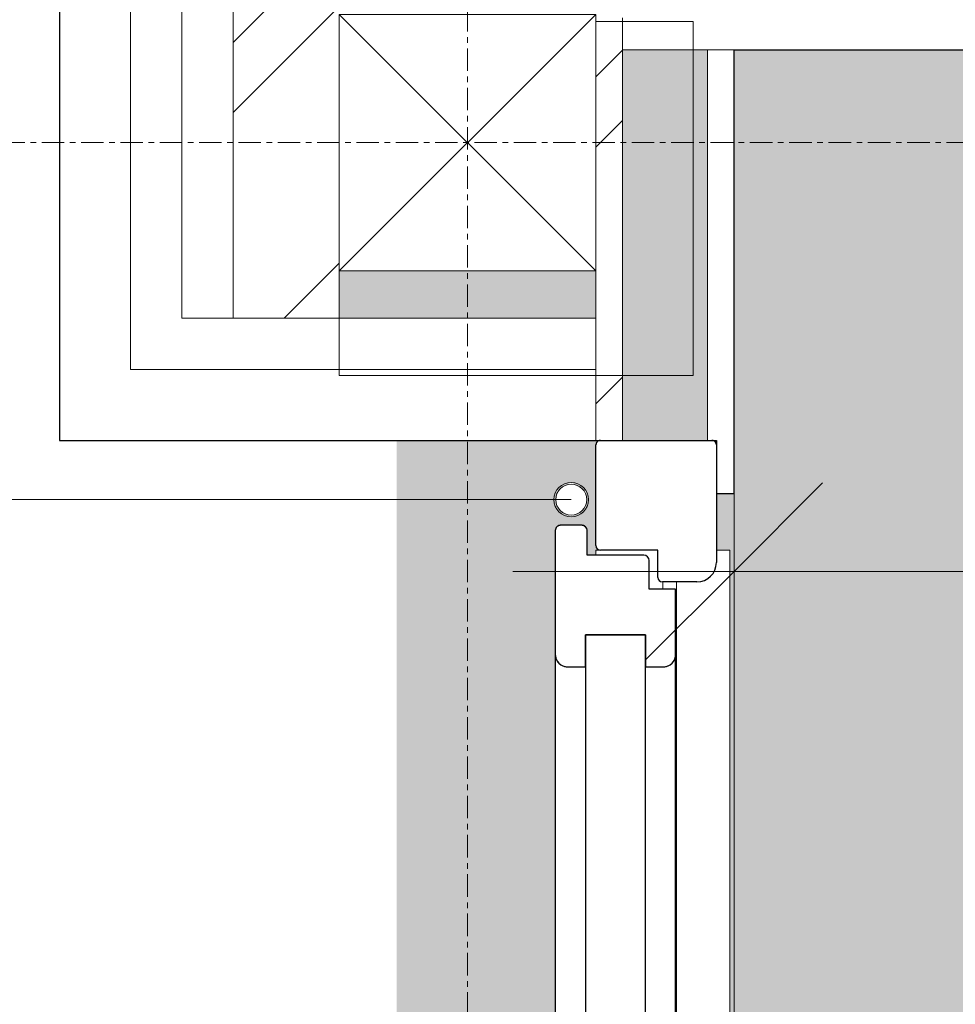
# Model space of a CAD drawing. Header units: millimetres. Extents: x -21522 to 77796, y -25697 to 15217.
# Tile 74 of 256: x -4665 to -4136, y 1423 to 1979. Entities that reach past the tile are written whole.
import ezdxf

# ---------------------------------------------------------------- set-up
doc = ezdxf.new("R2010")
doc.units = ezdxf.units.MM
doc.linetypes.add('Ligne de quadrillage', pattern=[22.225, 12.7, -3.175, 3.175, -3.175])
for name, color, linetype, lineweight in [('A-ANNO-DIMS', 211, 'Continuous', 9), ('A-ANNO-DIMS-50', 211, 'Continuous', 9), ('A-AREA-PATT', 32, 'Continuous', 13), ('A-DETL-GENF', 92, 'Continuous', 13), ('A-DOOR', 31, 'Continuous', 25), ('A-DOOR-FRAM', 31, 'Continuous', 25), ('A-DOOR-GLAZ', 31, 'Continuous', 25), ('A-FLOR', 192, 'Continuous', 13), ('A-WALL', 113, 'Continuous', 13), ('A-WALL-PATT', 111, 'Continuous', 13), ('I-WALL', 2, 'Continuous', 13), ('S-BEAM', 12, 'Continuous', 13), ('S-GRID', 1, 'Continuous', 9)]:
    doc.layers.add(name, color=color, linetype=linetype, lineweight=lineweight)
doc.styles.add('Trebuchet MS_1', font='trebuc.ttf', dxfattribs={"height": 90})
doc.dimstyles.new('Cotes50e_Intérieur_Transparent', dxfattribs={"dimscale": 304.8, "dimtxt": 92.785582, "dimasz": 0.328084, "dimexe": 0.410105, "dimexo": 0.0625, "dimgap": 0.036089, "dimtad": 1, "dimdec": 0, "dimlfac": 0.1, "dimzin": 0, "dimdsep": 46, "dimtxsty": 'Trebuchet MS_1', "dimblk1": 'OBLIQUE', "dimblk2": 'OBLIQUE', "dimsah": 1, "dimcen": 0.09, "dimdle": 0.410105, "dimazin": 0, "dimtfac": 1, "dimtdec": 4, "dimtix": 1, "dimtmove": 0, "dimatfit": 3, "dimfxl": 0.82021, "dimfxlon": 1, "dimtvp": 1, "dimtolj": 1, "dimtzin": 0, "dimarcsym": 2})
pattern_1 = [(45, (0, 0), (-112.2532, 112.2532), []), (45, (39.69, 0), (0, 224.5064), []), (45, (-39.69, 0), (0, 224.5064), [])]
pattern_2 = [(315, (-4642.01, 5854.96), (177.7999, -88.8996), [15.715, -110.008]), (315, (-4564.224, 5821.624), (177.7999, -88.8996), [15.715, -110.008]), (315, (-4642.01, 5810.51), (177.7999, -88.8996), [15.715, -110.008]), (315, (-4564.22, 5777.174), (177.7999, -88.8996), [15.715, -110.008]), (341.565, (-4630.898, 5843.85), (355.59962, -88.89985), [35.141, -245.986]), (341.565, (-4597.56, 5832.736), (355.59962, -88.89985), [35.141, -245.986]), (341.565, (-4630.898, 5799.4), (355.59962, -88.89985), [35.141, -245.986]), (341.565, (-4597.56, 5788.286), (355.59962, -88.89985), [35.141, -245.986]), (45, (-4564.224, 5843.85), (-177.7999, -88.8996), [15.715, -110.008]), (45, (-4642.01, 5810.51), (-177.7999, -88.8996), [15.715, -110.008]), (45, (-4564.224, 5799.4), (-177.7999, -88.8996), [15.715, -110.008]), (45, (-4642.01, 5766.06), (-177.7999, -88.8996), [15.715, -110.008]), (18.435, (-4597.56, 5832.736), (-355.59962, -88.89985), [35.141, -245.986]), (18.435, (-4630.9, 5821.624), (-355.59962, -88.89985), [35.141, -245.986]), (18.435, (-4597.56, 5788.286), (-355.59962, -88.89985), [35.141, -245.986]), (18.435, (-4630.9, 5777.174), (-355.59962, -88.89985), [35.141, -245.986])]

# ---------------------------------------------------------------- blocks, each defined once
blk = doc.blocks.new('Family - IfcBeam - POTEAU-252652-00_RDC_50e Copie 1')
at = {"layer": 'S-BEAM', "color": 250, "lineweight": 18}
for p, q in [((27095.09, 39728.18), (27095.09, 39654.79)), ((27295.09, 39728.18), (27240.14, 39728.18)), ((27295.09, 39601.58), (27295.09, 39728.18)), ((27095.09, 39654.79), (27095.09, 39528.18)), ((27295.09, 39528.18), (27295.09, 39601.58)), ((27095.09, 39528.18), (27168.48, 39528.18)), ((27168.48, 39528.18), (27295.09, 39528.18))]:
    blk.add_line(p, q, dxfattribs=at)
blk = doc.blocks.new('GROUPE SCOLAIRE ST JULIEN - PRO - Ind A_importrevit_ifc-1-00_RDC_50e Copie 1')
at = {"layer": 'S-BEAM', "color": 250, "lineweight": 18, "rotation": 0.0001649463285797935}
blk.add_blockref('Family - IfcBeam - POTEAU-252652-00_RDC_50e Copie 1', (-31579.04, -37749.8), dxfattribs=at)
blk = doc.blocks.new('Porte d_entrée tierce - Panneau vitré - 150cm x 225cm - secondaire vitré-8487278-00_RDC_50e Copie 1')
at = {"layer": 'A-DETL-GENF', "color": 30}
blk.add_line((746.5, -98.5), (746.5, 468.03), dxfattribs=at)
blk.add_arc((746.5, -98.5), 566.53, 90, 181.416, dxfattribs=at)
at = {"layer": 'A-DOOR', "color": 20}
for p, q in [((659, -89.5), (253, -89.5)), ((729, -89.5), (659, -89.5)), ((732, -104.5), (732, -92.5)), ((652, -96.5), (652, -106.5)), ((652, -106.5), (670, -106.5)), ((670, -106.5), (670, -140.5)), ((715.13, -139.5), (715.13, -107.5)), ((715.13, -107.5), (729, -107.5)), ((670, -140.5), (652, -140.5)), ((652, -140.5), (652, -150.5)), ((695.96, -157.5), (695.96, -142.5)), ((695.96, -142.5), (712.13, -142.5)), ((253, -157.5), (659, -157.5)), ((659, -157.5), (695.96, -157.5))]:
    blk.add_line(p, q, dxfattribs=at)
at = {"layer": 'A-DOOR', "color": 30, "lineweight": 13}
for p, q in [((718, -112.5), (715.13, -112.5)), ((718, -114.27), (718, -112.5)), ((718, -114.27), (718, -115)), ((695.96, -150.25), (700, -150.25)), ((229.01, -158.02), (700, -158.02)), ((718, -180.5), (718, -184.68)), ((121.39, -188.04), (718, -188.04)), ((718, -188.04), (718, -184.68))]:
    blk.add_line(p, q, dxfattribs=at)
for radius, start, end in [(9.75, 0, 180), (8.75, 0, 180), (9.75, 180, 0), (8.75, 180, 0)]:
    blk.add_arc((746.5, -98.5), radius, start, end, dxfattribs=at)
at = {"layer": 'A-DOOR', "color": 20}
for centre, radius, start, end in [((659, -96.5), 7, 90, 180), ((729, -92.5), 3, 0, 90), ((729, -104.5), 3, 270, 360), ((712.13, -139.5), 3, 270, 0), ((712.13, -139.5), 3, 270, 0), ((659, -150.5), 7, 180, 270)]:
    blk.add_arc(centre, radius, start, end, dxfattribs=at)
for points, knots in [([(659, -89.5), (658.39, -89.5), (657.47, -89.62), (656.31, -90.01), (655.63, -90.35), (655.11, -90.68), (654.61, -91.03), (654.15, -91.44), (653.73, -91.88), (653.35, -92.35), (652.92, -92.99), (652.51, -93.81), (652.12, -94.97), (652, -95.89), (652, -96.5)], [0, 0, 0, 0, 0.166667, 0.25, 0.333333, 0.375, 0.416667, 0.5, 0.541667, 0.583333, 0.666667, 0.75, 0.833333, 1, 1, 1, 1]), ([(730.68, -90.02), (730.64, -89.99), (730.55, -89.93), (730.37, -89.83), (730.05, -89.68), (729.77, -89.59), (729.58, -89.56)], [0.5714286, 0.5714286, 0.5714286, 0.5714286, 0.6071429, 0.6428571, 0.7142857, 0.8571429, 0.8571429, 0.8571429, 0.8571429]), ([(732, -92.5), (732, -92.36), (731.99, -92.16), (731.94, -91.89), (731.89, -91.7), (731.83, -91.51), (731.77, -91.33), (731.69, -91.16), (731.63, -91.05), (731.6, -91)], [0, 0, 0, 0, 0.0714286, 0.1071429, 0.1428571, 0.1785714, 0.2142857, 0.25, 0.2857143, 0.2857143, 0.2857143, 0.2857143]), ([(731.6, -106), (731.63, -105.95), (731.69, -105.84), (731.77, -105.67), (731.83, -105.49), (731.89, -105.3), (731.94, -105.11), (731.99, -104.84), (732, -104.64), (732, -104.5)], [0.7142857, 0.7142857, 0.7142857, 0.7142857, 0.75, 0.7857143, 0.8214286, 0.8571429, 0.8928571, 0.9285714, 1, 1, 1, 1]), ([(729.58, -107.44), (729.77, -107.41), (730.05, -107.32), (730.37, -107.17), (730.55, -107.07), (730.64, -107.01), (730.68, -106.98)], [0.1428571, 0.1428571, 0.1428571, 0.1428571, 0.2857143, 0.3571429, 0.3928571, 0.4285714, 0.4285714, 0.4285714, 0.4285714]), ([(652, -150.5), (652, -151.11), (652.12, -152.03), (652.51, -153.19), (652.92, -154.01), (653.35, -154.65), (653.73, -155.12), (654.15, -155.56), (654.73, -156.07), (655.36, -156.49), (655.9, -156.78), (656.46, -157.03), (657.47, -157.38), (658.39, -157.5), (659, -157.5)], [0, 0, 0, 0, 0.166667, 0.25, 0.333333, 0.416667, 0.458333, 0.5, 0.583333, 0.666667, 0.708333, 0.75, 0.833333, 1, 1, 1, 1])]:
    blk.add_open_spline(points, degree=3, knots=knots, dxfattribs=at)
at = {"layer": 'A-DOOR-FRAM', "color": 20}
for p, q in [((718, -147.5), (718, -115)), ((720.5, -112.5), (777.5, -112.5)), ((780, -115), (780, -178)), ((700, -169.5), (700, -150)), ((702.5, -147.5), (718, -147.5)), ((777.5, -180.5), (711, -180.5))]:
    blk.add_line(p, q, dxfattribs=at)
for centre, radius, start, end in [((720.5, -115), 2.5, 90, 180), ((720.5, -115), 2.5, 150, 180), ((720.5, -115), 2.5, 90, 120), ((777.5, -115), 2.5, 0, 90), ((777.5, -115), 2.5, 60, 90), ((777.5, -115), 2.5, 0, 30), ((702.5, -150), 2.5, 90, 180), ((711, -169.5), 11, 180, 270), ((777.5, -178), 2.5, 270, 0), ((777.5, -178), 2.5, 330, 0), ((777.5, -178), 2.5, 270, 300)]:
    blk.add_arc(centre, radius, start, end, dxfattribs=at)
at = {"layer": 'A-DOOR-GLAZ', "color": 20}
for p, q in [((670, -106.5), (242, -106.5)), ((670, -140.5), (670, -106.5)), ((242, -140.5), (670, -140.5))]:
    blk.add_line(p, q, dxfattribs=at)
blk = doc.blocks.new('STR_RECTANGLE - Croix 145x145-8480261-00_RDC_50e Copie 1')
at = {"layer": 'A-DETL-GENF'}
for p, q in [((72.5, 72.5), (-72.5, 72.5)), ((-72.5, 72.5), (-72.5, -72.5)), ((-72.5, 72.5), (72.5, 72.5)), ((-72.5, -72.5), (-72.5, 72.5)), ((-72.5, 72.5), (72.5, -72.5)), ((-72.5, -72.5), (72.5, 72.5)), ((72.5, -72.5), (72.5, 72.5)), ((72.5, 72.5), (72.5, -72.5)), ((-72.5, -72.5), (72.5, -72.5)), ((72.5, -72.5), (-72.5, -72.5))]:
    blk.add_line(p, q, dxfattribs=at)
blk = doc.blocks.new('DIMBLOCK223-00_RDC_50e Copie 1')
at = {"layer": 'A-ANNO-DIMS-50'}
for p, q in [((-4261.01, 1667.65), (-4261.01, 1917.65)), ((-3296.01, 1667.65), (-3296.01, 1917.65)), ((-4261.01, 1667.65), (-4211.01, 1717.65)), ((-3296.01, 1667.65), (-3246.01, 1717.65)), ((-4386.01, 1667.65), (-3296.01, 1667.65)), ((-4261.01, 1667.65), (-4311.01, 1617.65)), ((-4261.01, 1667.65), (-4261.01, 1542.65)), ((-3296.01, 1667.65), (-3346.01, 1617.65)), ((-3296.01, 1667.65), (-3296.01, 1542.65))]:
    blk.add_line(p, q, dxfattribs=at)
at = {"layer": 'A-ANNO-DIMS-50', "color": 0, "insert": (-3844.56, 1793.81), "char_height": 90, "width": 158.5218, "attachment_point": 1, "line_spacing_factor": 1.048425, "style": 'Trebuchet MS_1'}
blk.add_mtext('97', dxfattribs=at)
blk = doc.blocks.new('_Oblique')
at = {"color": 0, "linetype": 'ByBlock', "lineweight": -2}
blk.add_line((-0.5, -0.5), (0.5, 0.5), dxfattribs=at)

msp = doc.modelspace()

# ---------------------------------------------------------------- hatches: boundary and pattern name
at = {"layer": 'A-AREA-PATT'}
h = msp.add_hatch(color=10, dxfattribs=at)
h.paths.add_polyline_path([(-2979.26, 154.95), (-1083.66, 154.95), (-1083.66, 1778.47), (-1087.72, 1778.9), (-1087.72, 1962.49), (-2846.01, 1962.49), (-2846.01, 2011.49), (-3746.01, 2011.49), (-3746.01, 1962.49), (-4261.01, 1962.49), (-4261.01, 1711.72), (-4271.01, 1711.72), (-4271.01, 1679.72), (-4263.47, 1679.72), (-4263.47, 1083.38), (-4237.35, 1083.11), (-4237.62, 976.72), (-4250.74, 976.72), (-4250.74, 1069.99), (-4263.47, 1069.99), (-4263.91, 243.72), (-4271.01, 243.72), (-4271.01, 211.72), (-4261.01, 211.72), (-4261.01, 154.95), (-3275.09, 154.95)])
h.paths.add_polyline_path([(-4415.53, 181.72), (-4337.24, 182.02), (-4338.28, 182.45), (-4339.01, 184.22), (-4338.49, 242.47), (-4337.7, 243.23), (-4337.7, 243.72), (-4339.01, 243.72), (-4339.01, 246.59), (-4344.01, 246.59), (-4344.01, 232.72), (-4345.43, 230.37), (-4347.01, 229.72), (-4359.01, 229.72), (-4361.13, 230.6), (-4362.01, 232.72), (-4362.01, 1056.68), (-4370.51, 1056.85), (-4370.51, 1067.29), (-4372.57, 1068.26), (-4374.42, 1069.99), (-4405.28, 1069.99), (-4405.55, 976.72), (-4418.67, 976.72), (-4418.41, 1083.38), (-4374.42, 1083.38), (-4370.51, 1086.26), (-4370.51, 1096.68), (-4362.01, 1096.68), (-4362.01, 1138.72), (-4361.13, 1140.84), (-4359.01, 1141.72), (-4361.13, 1142.6), (-4362.01, 1144.72), (-4362.01, 1690.72), (-4361.13, 1692.84), (-4359.01, 1693.72), (-4347.01, 1693.72), (-4344.89, 1692.84), (-4344.01, 1690.72), (-4344.01, 1676.85), (-4339.01, 1676.85), (-4338.49, 1679.72), (-4337.7, 1680.21), (-4338.49, 1680.97), (-4339.01, 1682.22), (-4339.01, 1739.22), (-4338.28, 1740.99), (-4336.51, 1741.72), (-4451.51, 1741.72), (-4451.51, 181.72), (-4426.71, 181.72)])
h.paths.add_polyline_path([(-4273.51, 181.72), (-4271.01, 181.72), (-4271.01, 184.22), (-4271.74, 182.45)])
h.paths.add_polyline_path([(-4353.01, 205.47), (-4361.45, 210.84), (-4361.45, 220.09), (-4353.01, 224.97), (-4344.57, 219.59), (-4344.57, 210.34), (-4351.28, 206.47)])
h.paths.add_polyline_path([(-4339.01, 1124.85), (-4339.01, 1141.72), (-4347.01, 1141.72), (-4344.89, 1140.84), (-4344.01, 1138.72), (-4344.01, 1124.85)])
h.paths.add_polyline_path([(-4353.01, 1698.47), (-4361.45, 1703.84), (-4361.45, 1713.09), (-4353.01, 1717.97), (-4344.57, 1712.59), (-4344.57, 1703.34), (-4351.95, 1699.08)])
h.paths.add_polyline_path([(-4271.01, 1739.22), (-4271.01, 1741.72), (-4273.51, 1741.72), (-4271.74, 1740.99)])
at = {"layer": 'A-WALL-PATT'}
h = msp.add_hatch(dxfattribs=at)
h.set_pattern_fill('FP_1', color=30, style=0, pattern_type=2)
h.set_pattern_definition(pattern_1)
h.paths.add_polyline_path([(-4484.01, -134.05), (-4484.01, 112.72), (-4544.01, 112.72), (-4544.01, -134.05)])
h.paths.add_polyline_path([(-4544.01, 1810.72), (-4484.01, 1810.72), (-4484.01, 11843.98), (-4544.01, 11843.98), (-4544.01, 1858.12)])
h = msp.add_hatch(dxfattribs=at)
h.set_pattern_fill('FP_47', color=30, angle=-135, style=0, pattern_type=2)
h.set_pattern_definition(pattern_2)
h.paths.add_polyline_path([(-4339.01, -74.05), (-4339.01, -68.05), (-4484.01, -68.05), (-4484.01, -74.05)])
h.paths.add_polyline_path([(-4484.01, -23.05), (-4384.01, -23.05), (-4384.01, 112.72), (-4484.01, 112.72)])
h.paths.add_polyline_path([(-4339.01, 1810.72), (-4339.01, 1837.49), (-4484.01, 1837.49), (-4484.01, 1810.72), (-4415.53, 1810.72)])
h.paths.add_polyline_path([(-4484.01, 1986.72), (-4339.01, 1986.72), (-4339.01, 2495.98), (-4484.01, 2495.98), (-4484.01, 2176.2)])
h.paths.add_polyline_path([(-4346.39, 2540.98), (-4339.01, 2540.98), (-4339.01, 3095.98), (-4484.01, 3095.98), (-4484.01, 2540.98)])
h.paths.add_polyline_path([(-4355.26, 3140.98), (-4339.01, 3140.98), (-4339.01, 3695.98), (-4484.01, 3695.98), (-4484.01, 3140.98)])
h.paths.add_polyline_path([(-4484.01, 3740.98), (-4339.01, 3740.98), (-4339.01, 4295.98), (-4484.01, 4295.98)])
h.paths.add_polyline_path([(-4373.01, 4340.98), (-4339.01, 4340.98), (-4339.01, 4895.98), (-4484.01, 4895.98), (-4484.01, 4340.98)])
h.paths.add_polyline_path([(-4381.89, 4940.98), (-4339.01, 4940.98), (-4339.01, 5495.98), (-4484.01, 5495.98), (-4484.01, 4940.98)])
h.paths.add_polyline_path([(-4339.01, 5540.98), (-4339.01, 6095.98), (-4484.01, 6095.98), (-4484.01, 5540.98), (-4390.77, 5540.98)])
h.paths.add_polyline_path([(-4399.64, 6140.98), (-4339.01, 6140.98), (-4339.01, 6695.98), (-4484.01, 6695.98), (-4484.01, 6140.98)])
h.paths.add_polyline_path([(-4408.52, 6740.98), (-4339.01, 6740.98), (-4339.01, 7295.98), (-4484.01, 7295.98), (-4484.01, 6740.98)])
h.paths.add_polyline_path([(-4417.4, 7340.98), (-4339.01, 7340.98), (-4339.01, 7895.98), (-4484.01, 7895.98), (-4484.01, 7340.98)])
h.paths.add_polyline_path([(-4339.01, 7940.98), (-4339.01, 8495.98), (-4484.01, 8495.98), (-4484.01, 7940.98), (-4426.27, 7940.98)])
h.paths.add_polyline_path([(-4435.15, 8540.98), (-4339.01, 8540.98), (-4339.01, 9095.98), (-4484.01, 9095.98), (-4484.01, 8540.98)])
h.paths.add_polyline_path([(-4444.02, 9140.98), (-4339.01, 9140.98), (-4339.01, 9695.98), (-4484.01, 9695.98), (-4484.01, 9140.98)])
h.paths.add_polyline_path([(-4339.01, 9740.98), (-4339.01, 10295.98), (-4484.01, 10295.98), (-4484.01, 9740.98), (-4452.9, 9740.98)])
h.paths.add_polyline_path([(-4484.01, 10340.98), (-4339.01, 10340.98), (-4339.01, 10895.98), (-4484.01, 10895.98)])
h.paths.add_polyline_path([(-4339.01, 10940.98), (-4339.01, 11495.98), (-4484.01, 11495.98), (-4484.01, 10940.98), (-4470.65, 10940.98)])
h.paths.add_polyline_path([(-4339.01, 11585.98), (-4339.01, 11843.98), (-4484.01, 11843.98), (-4484.01, 11685.98), (-4439.01, 11685.98), (-4439.01, 11585.98), (-4415.53, 11585.98)])
h = msp.add_hatch(dxfattribs=at)
h.set_pattern_fill('FP_1', color=30, style=0, pattern_type=2)
h.set_pattern_definition(pattern_1)
h.paths.add_polyline_path([(-4324.01, 85.95), (-4324.01, 181.72), (-4339.01, 181.72), (-4339.01, 85.95)])
h.paths.add_polyline_path([(-4339.01, 1741.72), (-4324.01, 1741.72), (-4324.01, 1980.49), (-4339.01, 1980.49), (-4339.01, 1781.72)])
h.paths.add_polyline_path([(-4339.01, 2042.49), (-4324.01, 2042.49), (-4324.01, 11540.98), (-4339.01, 11540.98), (-4339.01, 2176.2)])
h.paths.add_polyline_path([(-4324.01, 11585.98), (-4324.01, 11843.98), (-4339.01, 11843.98), (-4338.62, 11585.98)])
h = msp.add_hatch(dxfattribs=at)
h.set_pattern_fill('FP_47', color=30, angle=-135, style=0, pattern_type=2)
h.set_pattern_definition(pattern_2)
h.paths.add_polyline_path([(-4276.01, 133.95), (-4276.01, 181.72), (-4324.01, 181.72), (-4324.01, 133.95)])
h.paths.add_polyline_path([(-4276.01, 1741.72), (-4276.01, 1962.49), (-4324.01, 1962.49), (-4324.01, 1741.72)])
h.paths.add_polyline_path([(-4324.01, 2060.49), (-4276.01, 2060.49), (-4276.01, 11843.98), (-4324.01, 11843.98), (-4324.01, 11585.98), (-4294.01, 11585.98), (-4294.01, 11540.98), (-4324.01, 11540.98), (-4324.01, 2176.2)])

# ---------------------------------------------------------------- linework, layer by layer
at = {"layer": 'A-FLOR', "color": 30}
msp.add_line((-4261.01, 1711.72), (-4261.01, 1083.31), dxfattribs=at)
at = {"layer": 'A-WALL', "color": 20, "lineweight": 25}
for p, q in [((-4642.01, 11843.98), (-4642.01, 1741.72)), ((-4261.01, 1711.72), (-4261.01, 1962.49)), ((-4642.01, 1741.72), (-4271.01, 1741.72)), ((-4271.01, 1741.72), (-4271.01, 1711.72)), ((-4271.01, 1711.72), (-4261.01, 1711.72))]:
    msp.add_line(p, q, dxfattribs=at)
at = {"layer": 'A-WALL', "color": 30}
for p, q in [((-4602.01, 11843.98), (-4602.01, 1781.72)), ((-4573.01, 11843.98), (-4573.01, 1810.72)), ((-4544.01, 11843.98), (-4544.01, 1810.72)), ((-4324.01, 1980.49), (-4324.01, 1741.72)), ((-4324.01, 1962.49), (-4261.01, 1962.49)), ((-4276.01, 1962.49), (-4276.01, 1741.72)), ((-4484.01, 1837.49), (-4484.01, 1810.72)), ((-4339.01, 1741.72), (-4339.01, 1837.49)), ((-4573.01, 1810.72), (-4339.01, 1810.72)), ((-4602.01, 1781.72), (-4339.01, 1781.72))]:
    msp.add_line(p, q, dxfattribs=at)
at = {"layer": 'I-WALL', "color": 20, "lineweight": 25}
msp.add_line((-4261.01, 1962.49), (-3811.01, 1962.49), dxfattribs=at)
at = {"layer": 'S-GRID', "linetype": 'Ligne de quadrillage'}
for p, q in [((-4411.51, 13831.34), (-4411.51, -25037.15)), ((24853.15, 1909.99), (-13724.02, 1909.99))]:
    msp.add_line(p, q, dxfattribs=at)

# ---------------------------------------------------------------- block references
at = {"lineweight": 5}
msp.add_blockref('GROUPE SCOLAIRE ST JULIEN - PRO - Ind A_importrevit_ifc-1-00_RDC_50e Copie 1', (0, 0), dxfattribs=at)
at = {"layer": 'A-DETL-GENF'}
msp.add_blockref('STR_RECTANGLE - Croix 145x145-8480261-00_RDC_50e Copie 1', (-4411.51, 1909.99), dxfattribs=at)
at = {"layer": 'A-DETL-GENF', "color": 30, "rotation": 89.99999999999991}
msp.add_blockref('Porte d_entrée tierce - Panneau vitré - 150cm x 225cm - secondaire vitré-8487278-00_RDC_50e Copie 1', (-4451.51, 961.72), dxfattribs=at)

# ---------------------------------------------------------------- dimensions: what is measured, and where the dimension line sits
at = {"layer": 'A-ANNO-DIMS'}
dim = msp.add_linear_dim(base=(-3296.01108594, 1667.64625631), p1=(-4261.01108594, 1917.64625631), p2=(-3296.01108594, 1917.64625631), dimstyle='Cotes50e_Intérieur_Transparent', override={"dimpost": '<>', "dimfxl": 965}, dxfattribs=at)
dim.commit()
dim.dimension.update_dxf_attribs({"geometry": 'DIMBLOCK223-00_RDC_50e Copie 1', "text_midpoint": (-3778.51108594, 1724.58564835)})

doc.saveas('drawing.dxf')
